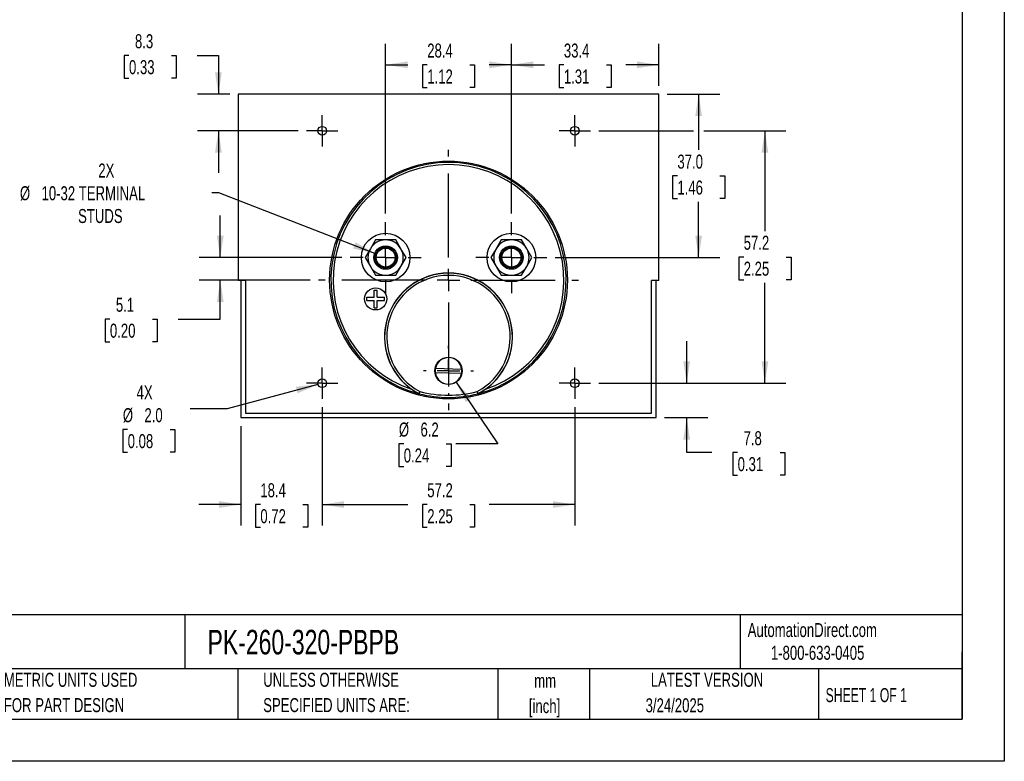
# Model space of a CAD drawing. Header units: millimetres. Extents: x 0 to 419, y 0 to 324.
# Tile 2 of 3: x 196 to 419, y 0 to 168. Entities that reach past the tile are written whole.
import ezdxf

# ---------------------------------------------------------------- set-up
doc = ezdxf.new("R2010")
doc.units = ezdxf.units.MM
doc.header["$LTSCALE"] = 1.5
doc.linetypes.add('CENTERX2', pattern=[20.32, 12.7, -2.54, 2.54, -2.54])
doc.layers.add('CENTER', color=40, linetype='CENTERX2')
doc.layers.add('DIMENSIONS', color=140, linetype='Continuous', lineweight=25)
doc.layers.add('TEXT', color=140, linetype='Continuous', lineweight=25)
doc.styles.add('SLDTEXTSTYLE0', font='TXT', dxfattribs={"width": 0.7})
doc.styles.add('SLDTEXTSTYLE1', font='TXT', dxfattribs={"width": 0.65})
doc.dimstyles.new('SLDDIMSTYLE0', dxfattribs={"dimtxt": 3.237012, "dimasz": 4.953, "dimexe": 0, "dimexo": 0.0625, "dimgap": 0.809253, "dimtad": 0, "dimtih": 1, "dimtoh": 1, "dimrnd": 1e-09, "dimzin": 12, "dimdsep": 46, "dimtxsty": 'SLDTEXTSTYLE0', "dimsah": 1, "dimcen": 0.09, "dimadec": 0, "dimazin": 3, "dimtfac": 1, "dimtofl": 0, "dimtmove": 0, "dimatfit": 3, "dimfxl": 0, "dimfrac": 2, "dimtolj": 1, "dimtzin": 12, "dimarcsym": 0})
doc.dimstyles.new('SLDDIMSTYLE1', dxfattribs={"dimtxt": 3.237012, "dimasz": 4.953, "dimexe": 0, "dimexo": 0.0625, "dimgap": 0.809253, "dimtad": 0, "dimtih": 1, "dimtoh": 1, "dimrnd": 1e-09, "dimzin": 12, "dimdsep": 46, "dimtxsty": 'SLDTEXTSTYLE0', "dimsah": 1, "dimcen": 0.09, "dimadec": 0, "dimazin": 3, "dimtfac": 1, "dimtmove": 0, "dimatfit": 0, "dimfxl": 0, "dimfrac": 2, "dimtolj": 1, "dimtzin": 12, "dimarcsym": 0})
doc.dimstyles.new('SLDDIMSTYLE2', dxfattribs={"dimtxt": 3.237012, "dimasz": 4.953, "dimexe": 0, "dimexo": 0.0625, "dimgap": 0.809253, "dimtad": 0, "dimtih": 1, "dimtoh": 1, "dimrnd": 1e-09, "dimzin": 12, "dimdsep": 46, "dimtxsty": 'SLDTEXTSTYLE0', "dimsah": 1, "dimcen": 0, "dimadec": 0, "dimazin": 3, "dimtfac": 1, "dimtofl": 0, "dimtmove": 0, "dimatfit": 3, "dimfxl": 0, "dimfrac": 2, "dimtolj": 1, "dimtzin": 12, "dimarcsym": 0})
doc.dimstyles.new('SLDDIMSTYLE3', dxfattribs={"dimtxt": 3.237012, "dimasz": 4.953, "dimexe": 0, "dimexo": 0.0625, "dimgap": 0.809253, "dimtad": 0, "dimtih": 1, "dimtoh": 1, "dimrnd": 1e-09, "dimzin": 4, "dimdsep": 46, "dimtxsty": 'SLDTEXTSTYLE0', "dimsah": 1, "dimcen": 0.09, "dimadec": 0, "dimazin": 1, "dimtfac": 1, "dimtofl": 0, "dimtmove": 0, "dimatfit": 3, "dimfxl": 0, "dimfrac": 2, "dimtolj": 1, "dimtzin": 12, "dimarcsym": 0})
doc.dimstyles.new('SLDDIMSTYLE5', dxfattribs={"dimtxt": 3.237012, "dimasz": 4.953, "dimexe": 0, "dimexo": 0.0625, "dimgap": 0.809253, "dimtad": 0, "dimtih": 1, "dimtoh": 1, "dimrnd": 1e-09, "dimzin": 12, "dimdsep": 46, "dimtxsty": 'SLDTEXTSTYLE0', "dimsah": 1, "dimcen": 0, "dimadec": 0, "dimazin": 3, "dimtfac": 1, "dimtofl": 0, "dimtmove": 0, "dimatfit": 3, "dimfxl": 0, "dimfrac": 2, "dimtolj": 1, "dimtzin": 12, "dimarcsym": 0})
doc.dimstyles.new('SLDDIMSTYLE6', dxfattribs={"dimtxt": 3.237012, "dimasz": 4.953, "dimexe": 0, "dimexo": 0.0625, "dimgap": 0.809253, "dimtad": 0, "dimtih": 1, "dimtoh": 1, "dimrnd": 1e-09, "dimzin": 4, "dimdsep": 46, "dimtxsty": 'SLDTEXTSTYLE0', "dimsah": 1, "dimcen": 0, "dimadec": 0, "dimazin": 1, "dimtfac": 1, "dimtofl": 0, "dimtmove": 0, "dimatfit": 3, "dimfxl": 0, "dimfrac": 2, "dimtolj": 1, "dimtzin": 12, "dimarcsym": 0})

# ---------------------------------------------------------------- blocks, each defined once
blk = doc.blocks.new('SW_NOTE_0_1')
at = {"layer": 'TEXT', "color": 0, "linetype": 'CENTERX2', "lineweight": 18, "char_height": 3.175, "attachment_point": 2, "style": 'SLDTEXTSTYLE0'}
for s, insert in [('mm', (4.27, 4.09)), ('[inch]', (4.14, -1.64))]:
    blk.add_mtext(s, dxfattribs=dict(at, insert=insert))
blk = doc.blocks.new('SW_NOTE_0_2')
at = {"layer": 'TEXT', "color": 0, "linetype": 'CENTERX2', "lineweight": 18, "char_height": 3.175, "attachment_point": 1, "style": 'SLDTEXTSTYLE0'}
for s, insert in [('UNLESS OTHERWISE', (0, 4.09)), ('SPECIFIED UNITS ARE:', (0, -1.64))]:
    blk.add_mtext(s, dxfattribs=dict(at, insert=insert))
blk = doc.blocks.new('SW_NOTE_0_6')
at = {"layer": 'TEXT', "color": 0, "linetype": 'CENTERX2', "lineweight": 18, "char_height": 3.175, "attachment_point": 1, "style": 'SLDTEXTSTYLE0'}
for s, insert in [('METRIC UNITS USED', (0, 4.09)), ('FOR PART DESIGN', (0, -1.64))]:
    blk.add_mtext(s, dxfattribs=dict(at, insert=insert))
blk = doc.blocks.new('_D_14')
at = {"layer": 'DIMENSIONS'}
for p, q in [((264.76, 80.14), (264.76, 53.37)), ((246.38, 75.9), (246.38, 53.37)), ((246.38, 58.13), (236.86, 58.13)), ((250.76, 58.13), (249.68, 58.13)), ((249.68, 58.13), (249.68, 52.99)), ((260.38, 58.13), (261.47, 58.13)), ((261.47, 58.13), (261.47, 52.99)), ((264.76, 58.13), (274.29, 58.13)), ((249.68, 52.99), (250.76, 52.99)), ((261.47, 52.99), (260.38, 52.99))]:
    blk.add_line(p, q, dxfattribs=at)
for points in [[(246.38, 58.13), (241.43, 58.89), (241.43, 57.37)], [(264.76, 58.13), (269.72, 57.37), (269.72, 58.89)]]:
    blk.add_solid(points, dxfattribs=at)
at = {"layer": 'DIMENSIONS', "char_height": 3.175, "attachment_point": 1, "style": 'SLDTEXTSTYLE0'}
for s, insert in [('18.4', (250.76, 62.95)), ('0.72', (250.76, 57.08))]:
    blk.add_mtext(s, dxfattribs=dict(at, insert=insert))
blk = doc.blocks.new('_D_15')
at = {"layer": 'DIMENSIONS'}
for p, q in [((264.76, 80.14), (264.76, 53.37)), ((321.91, 80.14), (321.91, 53.37)), ((264.76, 58.13), (284.14, 58.13)), ((288.53, 58.13), (287.44, 58.13)), ((287.44, 58.13), (287.44, 52.99)), ((298.15, 58.13), (299.24, 58.13)), ((299.24, 58.13), (299.24, 52.99)), ((321.91, 58.13), (302.53, 58.13)), ((287.44, 52.99), (288.53, 52.99)), ((299.24, 52.99), (298.15, 52.99))]:
    blk.add_line(p, q, dxfattribs=at)
for points in [[(264.76, 58.13), (269.72, 57.37), (269.72, 58.89)], [(321.91, 58.13), (316.96, 58.89), (316.96, 57.37)]]:
    blk.add_solid(points, dxfattribs=at)
at = {"layer": 'DIMENSIONS', "char_height": 3.175, "attachment_point": 1, "style": 'SLDTEXTSTYLE0'}
for s, insert in [('57.2', (288.53, 62.95)), ('2.25', (288.53, 57.08))]:
    blk.add_mtext(s, dxfattribs=dict(at, insert=insert))
blk = doc.blocks.new('_D_16')
at = {"layer": 'DIMENSIONS'}
for p, q in [((347.24, 85.59), (347.24, 95.11)), ((327.36, 85.59), (352, 85.59)), ((342.2, 77.8), (352, 77.8)), ((347.24, 69.91), (347.24, 77.8)), ((352.92, 69.91), (347.24, 69.91)), ((358.76, 69.91), (357.67, 69.91)), ((357.67, 69.91), (357.67, 64.77)), ((368.38, 69.91), (369.46, 69.91)), ((369.46, 69.91), (369.46, 64.77)), ((357.67, 64.77), (358.76, 64.77)), ((369.46, 64.77), (368.38, 64.77))]:
    blk.add_line(p, q, dxfattribs=at)
for points in [[(347.24, 85.59), (348, 90.54), (346.47, 90.54)], [(347.24, 77.8), (346.47, 72.85), (348, 72.85)]]:
    blk.add_solid(points, dxfattribs=at)
at = {"layer": 'DIMENSIONS', "char_height": 3.175, "attachment_point": 1, "style": 'SLDTEXTSTYLE0'}
for s, insert in [('7.8', (360.1, 74.73)), ('0.31', (358.76, 68.86))]:
    blk.add_mtext(s, dxfattribs=dict(at, insert=insert))
blk = doc.blocks.new('_D_17')
at = {"layer": 'DIMENSIONS'}
for p, q in [((279.11, 123.98), (279.11, 162.43)), ((307.56, 123.98), (307.56, 162.43)), ((279.11, 157.66), (284.14, 157.66)), ((288.53, 157.66), (287.44, 157.66)), ((287.44, 157.66), (287.44, 152.52)), ((298.15, 157.66), (299.24, 157.66)), ((299.24, 157.66), (299.24, 152.52)), ((307.56, 157.66), (302.53, 157.66)), ((287.44, 152.52), (288.53, 152.52)), ((299.24, 152.52), (298.15, 152.52))]:
    blk.add_line(p, q, dxfattribs=at)
for points in [[(279.11, 157.66), (284.07, 156.9), (284.07, 158.43)], [(307.56, 157.66), (302.61, 158.43), (302.61, 156.9)]]:
    blk.add_solid(points, dxfattribs=at)
at = {"layer": 'DIMENSIONS', "char_height": 3.175, "attachment_point": 1, "style": 'SLDTEXTSTYLE0'}
for s, insert in [('28.4', (288.53, 162.48)), ('1.12', (288.53, 156.61))]:
    blk.add_mtext(s, dxfattribs=dict(at, insert=insert))
blk = doc.blocks.new('_D_18')
at = {"layer": 'DIMENSIONS'}
for p, q in [((307.56, 123.98), (307.56, 162.43)), ((340.94, 152.91), (340.94, 162.43)), ((307.56, 157.66), (315.05, 157.66)), ((319.44, 157.66), (318.35, 157.66)), ((318.35, 157.66), (318.35, 152.52)), ((329.06, 157.66), (330.15, 157.66)), ((330.15, 157.66), (330.15, 152.52)), ((340.94, 157.66), (333.45, 157.66)), ((318.35, 152.52), (319.44, 152.52)), ((330.15, 152.52), (329.06, 152.52))]:
    blk.add_line(p, q, dxfattribs=at)
for points in [[(307.56, 157.66), (312.52, 156.9), (312.52, 158.43)], [(340.94, 157.66), (335.99, 158.43), (335.99, 156.9)]]:
    blk.add_solid(points, dxfattribs=at)
at = {"layer": 'DIMENSIONS', "char_height": 3.175, "attachment_point": 1, "style": 'SLDTEXTSTYLE0'}
for s, insert in [('33.4', (319.44, 162.48)), ('1.31', (319.44, 156.61))]:
    blk.add_mtext(s, dxfattribs=dict(at, insert=insert))
blk = doc.blocks.new('_D_19')
at = {"layer": 'DIMENSIONS'}
for p, q in [((221.04, 159.77), (219.96, 159.77)), ((219.96, 159.77), (219.96, 154.62)), ((230.66, 159.77), (231.75, 159.77)), ((231.75, 159.77), (231.75, 154.62)), ((236.5, 159.77), (241.27, 159.77)), ((241.27, 159.77), (241.27, 151.01)), ((219.96, 154.62), (221.04, 154.62)), ((231.75, 154.62), (230.66, 154.62)), ((243.83, 151.01), (236.51, 151.01)), ((259.32, 142.74), (236.51, 142.74)), ((241.27, 142.74), (241.27, 133.21))]:
    blk.add_line(p, q, dxfattribs=at)
for points in [[(241.27, 151.01), (242.03, 155.96), (240.51, 155.96)], [(241.27, 142.74), (240.51, 137.78), (242.03, 137.78)]]:
    blk.add_solid(points, dxfattribs=at)
at = {"layer": 'DIMENSIONS', "char_height": 3.175, "attachment_point": 1, "style": 'SLDTEXTSTYLE0'}
for s, insert in [('8.3', (222.39, 164.59)), ('0.33', (221.04, 158.72))]:
    blk.add_mtext(s, dxfattribs=dict(at, insert=insert))
blk = doc.blocks.new('_D_20')
at = {"layer": 'DIMENSIONS'}
for p, q in [((327.36, 142.74), (348.8, 142.74)), ((351.09, 142.74), (369.7, 142.74)), ((364.94, 142.74), (364.94, 120.03)), ((360.13, 114.16), (359.04, 114.16)), ((359.04, 114.16), (359.04, 109.02)), ((369.75, 114.16), (370.84, 114.16)), ((370.84, 114.16), (370.84, 109.02)), ((359.04, 109.02), (360.13, 109.02)), ((364.94, 85.59), (364.94, 108.29)), ((370.84, 109.02), (369.75, 109.02)), ((327.36, 85.59), (369.7, 85.59))]:
    blk.add_line(p, q, dxfattribs=at)
for points in [[(364.94, 142.74), (364.18, 137.78), (365.7, 137.78)], [(364.94, 85.59), (365.7, 90.54), (364.18, 90.54)]]:
    blk.add_solid(points, dxfattribs=at)
at = {"layer": 'DIMENSIONS', "char_height": 3.175, "attachment_point": 1, "style": 'SLDTEXTSTYLE0'}
for s, insert in [('57.2', (360.13, 118.98)), ('2.25', (360.13, 113.11))]:
    blk.add_mtext(s, dxfattribs=dict(at, insert=insert))
blk = doc.blocks.new('_D_21')
at = {"layer": 'DIMENSIONS'}
for p, q in [((342.84, 151.01), (354.71, 151.01)), ((349.94, 151.01), (349.94, 138.39)), ((345.13, 132.52), (344.05, 132.52)), ((344.05, 132.52), (344.05, 127.38)), ((354.75, 132.52), (355.84, 132.52)), ((355.84, 132.52), (355.84, 127.38)), ((344.05, 127.38), (345.13, 127.38)), ((355.84, 127.38), (354.75, 127.38)), ((349.94, 114.03), (349.94, 126.65)), ((317.51, 114.03), (354.71, 114.03))]:
    blk.add_line(p, q, dxfattribs=at)
for points in [[(349.94, 151.01), (349.18, 146.05), (350.7, 146.05)], [(349.94, 114.03), (350.7, 118.99), (349.18, 118.99)]]:
    blk.add_solid(points, dxfattribs=at)
at = {"layer": 'DIMENSIONS', "char_height": 3.175, "attachment_point": 1, "style": 'SLDTEXTSTYLE0'}
for s, insert in [('37.0', (345.13, 137.34)), ('1.46', (345.13, 131.47))]:
    blk.add_mtext(s, dxfattribs=dict(at, insert=insert))
blk = doc.blocks.new('_D_22')
at = {"layer": 'DIMENSIONS'}
for p, q in [((241.36, 128.66), (239.82, 128.66)), ((276.64, 114.99), (241.36, 128.66))]:
    blk.add_line(p, q, dxfattribs=at)
blk.add_solid([(276.64, 114.99), (272.3, 117.49), (271.75, 116.07)], dxfattribs=at)
at = {"layer": 'DIMENSIONS', "char_height": 3.175, "attachment_point": 1, "style": 'SLDTEXTSTYLE0'}
for s, insert in [('2X', (214.1, 135.32)), ('%%c', (196.36, 130.18)), ('10-32 TERMINAL', (201.25, 130.18)), ('STUDS', (209.52, 125.03))]:
    blk.add_mtext(s, dxfattribs=dict(at, insert=insert))
blk = doc.blocks.new('_D_23')
at = {"layer": 'DIMENSIONS'}
for p, q in [((263.8, 85.33), (243.25, 79.82)), ((243.25, 79.82), (234.92, 79.82)), ((220.74, 75.12), (219.66, 75.12)), ((219.66, 75.12), (219.66, 69.98)), ((230.36, 75.12), (231.45, 75.12)), ((231.45, 75.12), (231.45, 69.98)), ((219.66, 69.98), (220.74, 69.98)), ((231.45, 69.98), (230.36, 69.98))]:
    blk.add_line(p, q, dxfattribs=at)
blk.add_solid([(263.8, 85.33), (258.82, 84.78), (259.21, 83.31)], dxfattribs=at)
at = {"layer": 'DIMENSIONS', "char_height": 3.175, "attachment_point": 1, "style": 'SLDTEXTSTYLE0'}
for s, insert in [('4X', (222.76, 85.08)), ('%%c', (219.65, 79.94)), ('2.0', (224.53, 79.94)), ('0.08', (220.74, 74.07))]:
    blk.add_mtext(s, dxfattribs=dict(at, insert=insert))
blk = doc.blocks.new('_D_24')
at = {"layer": 'DIMENSIONS'}
for p, q in [((295.08, 85.82), (304.53, 71.88)), ((283.21, 71.88), (282.12, 71.88)), ((282.12, 71.88), (282.12, 66.73)), ((292.83, 71.88), (293.92, 71.88)), ((293.92, 71.88), (293.92, 66.73)), ((304.53, 71.88), (295, 71.88)), ((282.12, 66.73), (283.21, 66.73)), ((293.92, 66.73), (292.83, 66.73))]:
    blk.add_line(p, q, dxfattribs=at)
blk.add_solid([(295.08, 85.82), (297.23, 81.29), (298.49, 82.15)], dxfattribs=at)
at = {"layer": 'DIMENSIONS', "char_height": 3.175, "attachment_point": 1, "style": 'SLDTEXTSTYLE0'}
for s, insert in [('%%c', (282.11, 76.69)), ('6.2', (287, 76.69)), ('0.24', (283.21, 70.82))]:
    blk.add_mtext(s, dxfattribs=dict(at, insert=insert))
blk = doc.blocks.new('_D_25')
at = {"layer": 'DIMENSIONS'}
for p, q in [((241.7, 114.03), (241.7, 123.56)), ((269.17, 114.03), (236.94, 114.03)), ((262, 108.95), (236.94, 108.95)), ((241.7, 100.12), (241.7, 108.95)), ((216.72, 100.12), (215.63, 100.12)), ((215.63, 100.12), (215.63, 94.97)), ((226.34, 100.12), (227.43, 100.12)), ((227.43, 100.12), (227.43, 94.97)), ((232.17, 100.12), (241.7, 100.12)), ((215.63, 94.97), (216.72, 94.97)), ((227.43, 94.97), (226.34, 94.97))]:
    blk.add_line(p, q, dxfattribs=at)
for points in [[(241.7, 114.03), (242.46, 118.99), (240.94, 118.99)], [(241.7, 108.95), (240.94, 104), (242.46, 104)]]:
    blk.add_solid(points, dxfattribs=at)
at = {"layer": 'DIMENSIONS', "char_height": 3.175, "attachment_point": 1, "style": 'SLDTEXTSTYLE0'}
for s, insert in [('5.1', (218.07, 104.94)), ('0.20', (216.72, 99.07))]:
    blk.add_mtext(s, dxfattribs=dict(at, insert=insert))
blk = doc.blocks.new('SW_CENTERMARKSYMBOL_1')
at = {"layer": 'CENTER', "color": 0}
for p, q in [((0, 5.08), (0, 8.04)), ((0, 0), (0, 2.54)), ((-5.08, 0), (-8.04, 0)), ((0, 0), (-2.54, 0)), ((0, 0), (0, -2.54)), ((0, 0), (2.54, 0)), ((5.08, 0), (8.04, 0)), ((0, -5.08), (0, -8.04))]:
    blk.add_line(p, q, dxfattribs=at)
blk = doc.blocks.new('SW_CENTERMARKSYMBOL_2')
at = {"layer": 'CENTER', "color": 0}
for p, q in [((0, 5.08), (0, 8.04)), ((0, 0), (0, 2.54)), ((-5.08, 0), (-8.04, 0)), ((0, 0), (-2.54, 0)), ((0, 0), (0, -2.54)), ((0, 0), (2.54, 0)), ((5.08, 0), (8.04, 0)), ((0, -5.08), (0, -8.04))]:
    blk.add_line(p, q, dxfattribs=at)
blk = doc.blocks.new('SW_CENTERMARKSYMBOL_3')
at = {"layer": 'CENTER', "color": 0}
for p, q in [((0, 2.54), (0, 3.54)), ((0, 0), (0, 2.54)), ((-2.54, 0), (-3.54, 0)), ((0, 0), (-2.54, 0)), ((0, 0), (0, -2.54)), ((0, 0), (2.54, 0)), ((2.54, 0), (3.54, 0)), ((0, -2.54), (0, -3.54))]:
    blk.add_line(p, q, dxfattribs=at)
blk = doc.blocks.new('SW_CENTERMARKSYMBOL_4')
at = {"layer": 'CENTER', "color": 0}
for p, q in [((0, 2.54), (0, 3.54)), ((0, 0), (0, 2.54)), ((-2.54, 0), (-3.54, 0)), ((0, 0), (-2.54, 0)), ((0, 0), (0, -2.54)), ((0, 0), (2.54, 0)), ((2.54, 0), (3.54, 0)), ((0, -2.54), (0, -3.54))]:
    blk.add_line(p, q, dxfattribs=at)
blk = doc.blocks.new('SW_CENTERMARKSYMBOL_5')
at = {"layer": 'CENTER', "color": 0}
for p, q in [((0, 2.54), (0, 3.54)), ((0, 0), (0, 2.54)), ((-2.54, 0), (-3.54, 0)), ((0, 0), (-2.54, 0)), ((0, 0), (0, -2.54)), ((0, 0), (2.54, 0)), ((2.54, 0), (3.54, 0)), ((0, -2.54), (0, -3.54))]:
    blk.add_line(p, q, dxfattribs=at)
blk = doc.blocks.new('SW_CENTERMARKSYMBOL_6')
at = {"layer": 'CENTER', "color": 0}
for p, q in [((0, 2.54), (0, 3.54)), ((0, 0), (0, 2.54)), ((-2.54, 0), (-3.54, 0)), ((0, 0), (-2.54, 0)), ((0, 0), (0, -2.54)), ((0, 0), (2.54, 0)), ((2.54, 0), (3.54, 0)), ((0, -2.54), (0, -3.54))]:
    blk.add_line(p, q, dxfattribs=at)
blk = doc.blocks.new('SW_CENTERMARKSYMBOL_7')
at = {"layer": 'CENTER', "color": 0}
for p, q in [((0, 5.08), (0, 29.44)), ((0, 0), (0, 2.54)), ((-5.08, 0), (-29.44, 0)), ((0, 0), (-2.54, 0)), ((0, 0), (0, -2.54)), ((0, 0), (2.54, 0)), ((5.08, 0), (29.44, 0)), ((0, -5.08), (0, -29.44))]:
    blk.add_line(p, q, dxfattribs=at)
blk = doc.blocks.new('SW_CENTERMARKSYMBOL_8')
at = {"layer": 'CENTER', "color": 0}
for p, q in [((0, 5.08), (0, 5.64)), ((0, 0), (0, 2.54)), ((-5.08, 0), (-5.64, 0)), ((0, 0), (-2.54, 0)), ((0, 0), (0, -2.54)), ((0, 0), (2.54, 0)), ((5.08, 0), (5.64, 0)), ((0, -5.08), (0, -5.64))]:
    blk.add_line(p, q, dxfattribs=at)

msp = doc.modelspace()

# ---------------------------------------------------------------- linework, layer by layer
at = {"color": 7, "linetype": 'Continuous'}
for p, q in [((419.104, 323.854), (419.104, 0.004)), ((419.104, 0.004), (0.004, 0.004))]:
    msp.add_line(p, q, dxfattribs=at)
for p, q in [((245.739, 151.005), (245.739, 108.805)), ((340.939, 151.005), (245.739, 151.005)), ((340.939, 108.805), (340.939, 151.005)), ((275.65, 116.034), (274.496, 114.034)), ((276.805, 118.034), (275.65, 116.034)), ((279.115, 118.034), (276.805, 118.034)), ((281.424, 118.034), (279.115, 118.034)), ((282.579, 116.034), (281.424, 118.034)), ((283.733, 114.034), (282.579, 116.034)), ((304.098, 116.034), (302.944, 114.034)), ((305.253, 118.034), (304.098, 116.034)), ((307.563, 118.034), (305.253, 118.034)), ((309.872, 118.034), (307.563, 118.034)), ((311.027, 116.034), (309.872, 118.034)), ((312.181, 114.034), (311.027, 116.034)), ((274.496, 114.034), (275.65, 112.034)), ((282.579, 112.034), (283.733, 114.034)), ((302.944, 114.034), (304.098, 112.034)), ((311.027, 112.034), (312.181, 114.034)), ((275.65, 112.034), (276.805, 110.034)), ((281.424, 110.034), (282.579, 112.034)), ((304.098, 112.034), (305.253, 110.034)), ((309.872, 110.034), (311.027, 112.034)), ((276.805, 110.034), (279.115, 110.034)), ((279.115, 110.034), (281.424, 110.034)), ((305.253, 110.034), (307.563, 110.034)), ((307.563, 110.034), (309.872, 110.034)), ((247.439, 108.805), (245.739, 108.805)), ((246.384, 108.805), (246.384, 77.801)), ((247.439, 108.805), (247.439, 78.805)), ((340.939, 108.805), (339.239, 108.805)), ((339.239, 78.805), (339.239, 108.805)), ((340.293, 77.801), (340.293, 108.805)), ((274.865, 104.334), (274.865, 105.034)), ((274.865, 105.034), (276.515, 105.034)), ((276.515, 105.034), (276.515, 106.684)), ((276.515, 106.684), (277.215, 106.684)), ((277.215, 105.034), (277.215, 106.684)), ((277.215, 105.034), (278.865, 105.034)), ((278.865, 104.334), (278.865, 105.034)), ((274.865, 104.334), (276.515, 104.334)), ((276.515, 102.684), (276.515, 104.334)), ((276.515, 102.684), (277.215, 102.684)), ((277.215, 104.334), (278.865, 104.334)), ((277.215, 102.684), (277.215, 104.334)), ((296.283, 87.808), (290.369, 87.961)), ((290.394, 88.96), (296.309, 88.808)), ((286.653, 83.236), (286.641, 83.204)), ((286.641, 83.204), (286.694, 83.183)), ((286.706, 83.216), (286.694, 83.183)), ((299.984, 83.183), (299.971, 83.216)), ((299.984, 83.183), (300.036, 83.204)), ((300.036, 83.204), (300.024, 83.236)), ((247.439, 78.805), (339.239, 78.805)), ((246.384, 77.801), (340.293, 77.801))]:
    msp.add_line(p, q)
for centre, radius in [((264.764, 142.736), 1), ((321.914, 142.736), 1), ((293.339, 108.954), 26.898), ((279.115, 114.034), 5.5), ((307.563, 114.034), 5.5), ((279.115, 114.034), 2.65), ((279.115, 114.034), 2.4), ((279.115, 114.034), 2.15), ((307.563, 114.034), 2.65), ((307.563, 114.034), 2.4), ((307.563, 114.034), 2.15), ((276.865, 104.684), 2.5), ((293.339, 88.384), 3.1), ((264.764, 85.586), 1), ((321.914, 85.586), 1)]:
    msp.add_circle(centre, radius)
for centre, radius, start, end in [((293.339, 108.954), 26.614, 284.45849, 255.54151), ((293.339, 108.954), 26.114, 288.62009, 251.37991), ((279.115, 114.034), 4, 150, 210), ((279.115, 114.034), 4, 90, 150), ((279.115, 114.034), 4, 30, 90), ((279.115, 114.034), 4, 330, 30), ((307.563, 114.034), 4, 150, 210), ((307.563, 114.034), 4, 90, 150), ((307.563, 114.034), 4, 30, 90), ((307.563, 114.034), 4, 330, 30), ((279.115, 114.034), 4, 210, 270), ((279.115, 114.034), 4, 270, 330), ((307.563, 114.034), 4, 210, 270), ((307.563, 114.034), 4, 270, 330), ((293.339, 96.052), 14.486, 305.14162, 234.85838), ((293.339, 96.052), 14.455, 297.54874, 242.45126), ((293.339, 96.052), 13.955, 297.66635, 242.33365), ((293.339, 88.384), 3, 8.11511, 168.92697), ((293.339, 88.384), 3, 168.92697, 188.11511), ((293.339, 88.384), 3, 188.11511, 348.92697), ((293.339, 88.384), 3, 348.92697, 8.11511), ((293.841, 96.821), 15.403, 234.9769, 242.13272), ((327.292, 65.188), 44.466, 155.40743, 156.05277), ((286.769, 83.458), 0.25, 242.45176, 255.54975), ((236, 99.702), 53.319, 341.98873, 342.52691), ((293.339, 108.954), 26.579, 255.55022, 284.44978), ((293.339, 108.941), 26.067, 255.60627, 284.39373), ((350.677, 99.702), 53.319, 197.47309, 198.01127), ((259.386, 65.188), 44.466, 23.94723, 24.59257), ((299.909, 83.458), 0.25, 284.45028, 297.54819), ((292.789, 96.899), 15.495, 297.8885, 305.00188)]:
    msp.add_arc(centre, radius, start, end)
at = {"layer": 'TEXT'}
for p, q in [((409.575, 314.325), (409.575, 9.525)), ((409.575, 33.189), (9.525, 33.189)), ((233.638, 33.189), (233.638, 20.955)), ((359.363, 33.189), (359.363, 20.955)), ((409.575, 9.525), (409.575, 24.765)), ((409.575, 20.955), (9.525, 20.955)), ((245.67, 20.955), (245.67, 9.525)), ((304.536, 20.955), (304.536, 9.525)), ((325.218, 20.955), (325.218, 9.525)), ((377.023, 20.955), (377.023, 9.525)), ((9.525, 9.525), (409.575, 9.525))]:
    msp.add_line(p, q, dxfattribs=at)

# ---------------------------------------------------------------- block references
at = {"layer": 'CENTER'}
for name, p in [('SW_CENTERMARKSYMBOL_3', (264.764, 142.736)), ('SW_CENTERMARKSYMBOL_4', (321.914, 142.736)), ('SW_CENTERMARKSYMBOL_7', (293.339, 108.954)), ('SW_CENTERMARKSYMBOL_1', (279.115, 114.034)), ('SW_CENTERMARKSYMBOL_2', (307.563, 114.034)), ('SW_CENTERMARKSYMBOL_8', (293.339, 88.384)), ('SW_CENTERMARKSYMBOL_6', (264.764, 85.586)), ('SW_CENTERMARKSYMBOL_5', (321.914, 85.586))]:
    msp.add_blockref(name, p, dxfattribs=at)
at = {"layer": 'TEXT', "linetype": 'CENTERX2', "lineweight": 18}
for name, p in [('SW_NOTE_0_6', (192.718, 15.953)), ('SW_NOTE_0_2', (251.412, 15.953)), ('SW_NOTE_0_1', (310.929, 15.729))]:
    msp.add_blockref(name, p, dxfattribs=at)

# ---------------------------------------------------------------- texts
for s, insert, char_height, attachment_point, style in [('AutomationDirect.com', (361.042, 31.315), 3.175, 1, 'SLDTEXTSTYLE0'), ('PK-260-320-PBPB', (238.812, 29.764), 5.55625, 1, 'SLDTEXTSTYLE0'), ('1-800-633-0405', (366.287, 26.156), 3.175, 1, 'SLDTEXTSTYLE0'), ('LATEST VERSION', (351.828, 20.046), 3.175, 2, 'SLDTEXTSTYLE0'), ('SHEET 1 OF 1', (378.662, 16.577), 3.175, 1, 'SLDTEXTSTYLE1'), ('3/24/2025', (344.552, 14.267), 3.175, 2, 'SLDTEXTSTYLE0')]:
    msp.add_mtext(s, dxfattribs=dict(at, insert=insert, char_height=char_height, attachment_point=attachment_point, style=style))

# ---------------------------------------------------------------- dimensions: what is measured, and where the dimension line sits
at = {"layer": 'DIMENSIONS'}
for base, p1, p2, dimstyle, picture, middle in [((241.269, 151.005), (261.224, 142.736), (245.739, 151.005), 'SLDDIMSTYLE1', '_D_19', (241.269, 159.768)), ((349.943, 151.005), (315.603, 114.034), (340.939, 151.005), 'SLDDIMSTYLE3', '_D_21', (349.943, 132.52)), ((364.939, 85.586), (325.454, 142.736), (325.454, 85.586), 'SLDDIMSTYLE0', '_D_20', (364.939, 114.161)), ((241.7, 114.034), (263.901, 108.954), (271.075, 114.034), 'SLDDIMSTYLE1', '_D_25', (241.7, 100.119)), ((347.2359, 77.8005), (325.4536, 85.5862), (340.2933, 77.8005), 'SLDDIMSTYLE1', '_D_16', (347.2359, 69.9099))]:
    dim = msp.add_linear_dim(base=base, p1=p1, p2=p2, angle=90, dimstyle=dimstyle, dxfattribs=at)
    dim.commit()
    dim.dimension.update_dxf_attribs({"geometry": picture, "text_midpoint": middle, "dimtype": 160})
for base, p1, p2, dimstyle, picture, middle in [((307.563, 157.664), (279.115, 122.074), (307.563, 122.074), 'SLDDIMSTYLE0', '_D_17', (293.339, 157.664)), ((340.939, 157.664), (307.563, 122.074), (340.939, 151.005), 'SLDDIMSTYLE0', '_D_18', (324.251, 157.664)), ((246.384, 58.132), (264.764, 82.046), (246.384, 77.801), 'SLDDIMSTYLE1', '_D_14', (255.574, 58.132)), ((321.914, 58.132), (264.764, 82.046), (321.914, 82.046), 'SLDDIMSTYLE0', '_D_15', (293.339, 58.132))]:
    dim = msp.add_linear_dim(base=base, p1=p1, p2=p2, dimstyle=dimstyle, dxfattribs=at)
    dim.commit()
    dim.dimension.update_dxf_attribs({"geometry": picture, "text_midpoint": middle, "dimtype": 160})
dim = msp.add_diameter_dim_2p(p1=(281.586, 113.077), p2=(276.643, 114.991), text='2X\\P%%c10-32 TERMINAL\\PSTUDS', dimstyle='SLDDIMSTYLE5', override={"dimpost": '<>'}, dxfattribs=at)
dim.commit()
dim.dimension.update_dxf_attribs({"geometry": '_D_22', "text_midpoint": (216.896, 128.657), "dimtype": 163})
dim = msp.add_diameter_dim_2p(p1=(291.599, 90.95), p2=(295.078, 85.818), dimstyle='SLDDIMSTYLE2', dxfattribs=at)
dim.commit()
dim.dimension.update_dxf_attribs({"geometry": '_D_24', "text_midpoint": (288.02, 71.875), "dimtype": 163})
dim = msp.add_diameter_dim_2p(p1=(265.73, 85.845), p2=(263.798, 85.327), text='4X\\P<>', dimstyle='SLDDIMSTYLE6', dxfattribs=at)
dim.commit()
dim.dimension.update_dxf_attribs({"geometry": '_D_23', "text_midpoint": (225.554, 77.694), "dimtype": 163})

doc.saveas('drawing.dxf')
